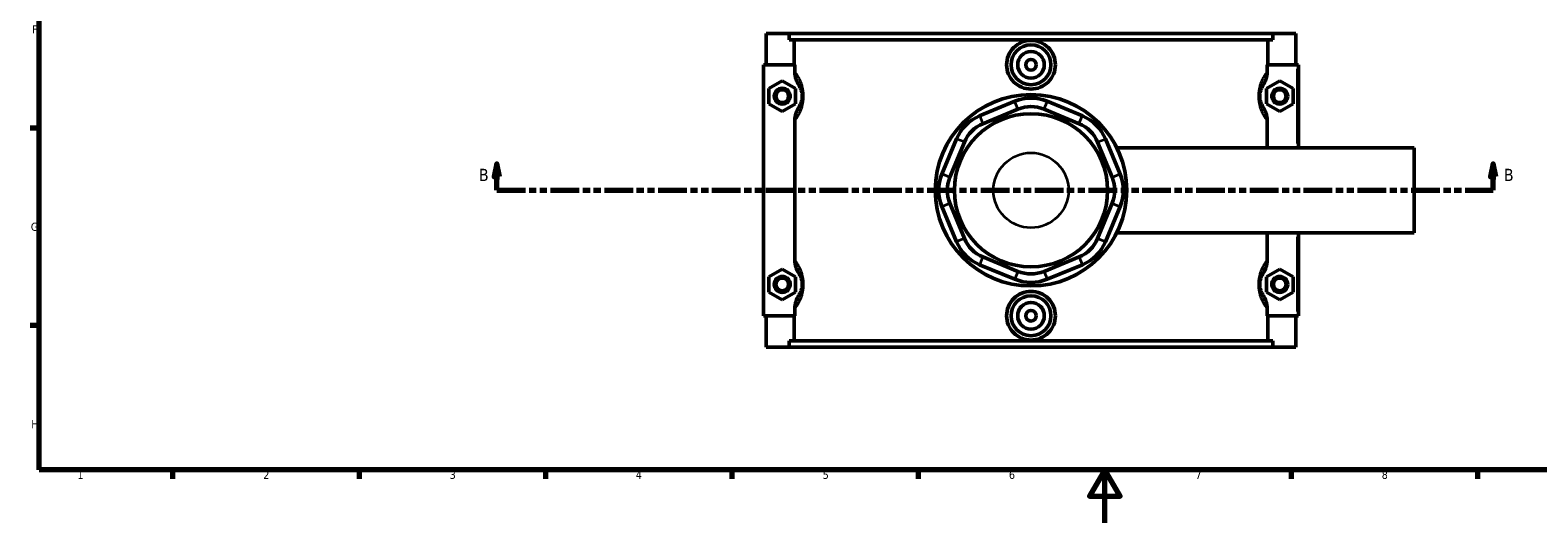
# Model space of a CAD drawing. Header units: millimetres. Extents: x 0 to 898, y -421 to 991.
# Tile 2 of 7: x 17 to 583, y 0 to 185. Entities that reach past the tile are written whole.
import ezdxf

# ---------------------------------------------------------------- set-up
doc = ezdxf.new("R2010")
doc.units = ezdxf.units.MM
doc.linetypes.add('DOUBLE_DASH_CHAIN', pattern=[1.2403, 0.6614, -0.0827, 0.1654, -0.0827, 0.1654, -0.0827])
for name, color, linetype, lineweight in [('Border (ANSI)', 7, 'Continuous', 70), ('Section Line (ANSI)', 7, 'DOUBLE_DASH_CHAIN', 70), ('Visible (ANSI)', 7, 'Continuous', 50), ('Visible Narrow (ANSI)', 7, 'Continuous', 35)]:
    doc.layers.add(name, color=color, linetype=linetype, lineweight=lineweight)
doc.styles.add('Label Text (ANSI)', font='tahoma.ttf')
doc.styles.add('Note Text (ANSI)', font='tahoma.ttf')

# ---------------------------------------------------------------- blocks, each defined once
blk = doc.blocks.new('Borders Default Border')
at = {"layer": 'Border (ANSI)'}
for p, q in [((20, 148.5), (16.55, 148.5)), ((20, 74.25), (16.55, 74.25)), ((70.08, 20), (70.08, 16.55)), ((140.17, 20), (140.17, 16.55)), ((210.25, 20), (210.25, 16.55)), ((280.33, 20), (280.33, 16.55)), ((350.42, 20), (350.42, 16.55)), ((490.58, 20), (490.58, 16.55)), ((560.67, 20), (560.67, 16.55))]:
    blk.add_line(p, q, dxfattribs=at)
at = {"layer": 'Border (ANSI)', "flags": 128}
for points in [[(20, 20), (20, 574), (821, 574), (821, 20), (20, 20)], [(420.5, 0), (420.5, 20), (414.73, 10), (426.27, 10), (420.5, 20)]]:
    blk.add_lwpolyline(points, dxfattribs=at)
at = {"layer": 'Border (ANSI)', "color": 230, "true_color": 0xff0080, "char_height": 3.05, "attachment_point": 7, "style": 'Note Text (ANSI)'}
for s, insert in [('F', (17.29, 184.1)), ('G', (16.81, 109.79)), ('H', (16.97, 35.6)), ('1', (34.35, 16.55)), ('2', (104.2, 16.55)), ('3', (174.26, 16.49)), ('4', (244.23, 16.55)), ('5', (314.48, 16.49)), ('6', (384.49, 16.49)), ('7', (454.6, 16.55)), ('8', (524.63, 16.48))]:
    blk.add_mtext(s, dxfattribs=dict(at, insert=insert))
blk = doc.blocks.new('2dTransSection0')
at = {"layer": 'Section Line (ANSI)', "linetype": 'Continuous'}
for p, q in [((191.96, 135.1), (190.96, 130.1)), ((191.96, 130.1), (191.96, 135.1)), ((192.96, 130.1), (191.96, 135.1)), ((566.55, 135.1), (565.55, 130.1)), ((566.55, 130.1), (566.55, 135.1)), ((567.55, 130.1), (566.55, 135.1)), ((190.96, 130.1), (192.96, 130.1)), ((191.96, 125.1), (191.96, 130.1)), ((191.96, 125.1), (202.58, 125.1)), ((555.94, 125.1), (566.55, 125.1)), ((565.55, 130.1), (567.55, 130.1)), ((566.55, 125.1), (566.55, 130.1))]:
    blk.add_line(p, q, dxfattribs=at)
at = {"layer": 'Section Line (ANSI)', "linetype": 'DOUBLE_DASH_CHAIN', "ltscale": 16.303146}
blk.add_line((191.96, 125.1), (566.55, 125.1), dxfattribs=at)
at = {"layer": 'Section Line (ANSI)', "linetype": 'Continuous', "flags": 128}
for points in [[(192.96, 130.1), (191.96, 135.1), (190.96, 130.1), (192.96, 130.1)], [(567.55, 130.1), (566.55, 135.1), (565.55, 130.1), (567.55, 130.1)]]:
    blk.add_lwpolyline(points, dxfattribs=at)
at = {"layer": 'Section Line (ANSI)'}
for points in [[(192.96, 130.1), (191.96, 135.1), (190.96, 130.1), (192.96, 130.1)], [(567.55, 130.1), (566.55, 135.1), (565.55, 130.1), (567.55, 130.1)]]:
    blk.add_solid(points, dxfattribs=at)
at = {"layer": 'Section Line (ANSI)', "char_height": 4.57, "attachment_point": 7, "style": 'Label Text (ANSI)'}
for insert in [(185.21, 128.6), (570.51, 128.6)]:
    blk.add_mtext('B', dxfattribs=dict(at, insert=insert))

msp = doc.modelspace()

# ---------------------------------------------------------------- linework, layer by layer
at = {"layer": 'Visible (ANSI)'}
for p, q in [((293.281, 184.101), (293.281, 172.301)), ((293.281, 184.101), (301.933, 184.101)), ((301.933, 184.101), (483.63, 184.101)), ((301.933, 181.741), (301.933, 184.101)), ((483.63, 181.741), (301.933, 181.741)), ((303.801, 172.301), (303.801, 181.741)), ((481.761, 172.301), (481.761, 181.741)), ((483.63, 184.101), (492.281, 184.101)), ((483.63, 184.101), (483.63, 181.741)), ((492.281, 184.101), (492.281, 172.301)), ((304.032, 172.301), (292.281, 172.301)), ((292.281, 172.301), (292.281, 77.901)), ((304.032, 172.301), (304.032, 169.617)), ((481.531, 169.617), (481.531, 172.301)), ((481.531, 172.301), (492.781, 172.301)), ((492.781, 172.301), (493.281, 172.301)), ((493.281, 141.101), (493.281, 172.301)), ((294.281, 163.387), (299.281, 166.274)), ((299.281, 166.274), (304.281, 163.387)), ((486.281, 166.274), (481.281, 163.387)), ((491.281, 163.387), (486.281, 166.274)), ((294.281, 157.614), (294.281, 163.387)), ((304.281, 163.387), (304.281, 157.614)), ((481.281, 163.387), (481.281, 157.614)), ((491.281, 157.614), (491.281, 163.387)), ((299.281, 154.727), (294.281, 157.614)), ((304.281, 157.614), (299.281, 154.727)), ((386.658, 158.564), (373.448, 153.093)), ((374.673, 150.136), (387.883, 155.608)), ((397.68, 155.608), (410.89, 150.136)), ((412.114, 153.093), (398.904, 158.564)), ((481.281, 157.614), (486.281, 154.727)), ((486.281, 154.727), (491.281, 157.614)), ((304.032, 151.384), (304.032, 98.817)), ((481.531, 141.101), (481.531, 151.384)), ((364.789, 144.433), (359.317, 131.223)), ((362.274, 129.999), (367.746, 143.209)), ((417.817, 143.209), (423.289, 129.999)), ((426.245, 131.223), (420.773, 144.433)), ((425.03, 141.101), (536.781, 141.101)), ((536.781, 109.101), (536.781, 141.101)), ((367.746, 106.992), (362.274, 120.202)), ((423.289, 120.202), (417.817, 106.992)), ((359.317, 118.978), (364.789, 105.768)), ((420.773, 105.768), (426.245, 118.978)), ((425.03, 109.101), (536.781, 109.101)), ((481.531, 98.817), (481.531, 109.101)), ((493.281, 77.901), (493.281, 109.101)), ((373.448, 97.108), (386.658, 91.637)), ((387.883, 94.593), (374.673, 100.065)), ((410.89, 100.065), (397.68, 94.593)), ((398.904, 91.637), (412.114, 97.108)), ((294.281, 92.587), (299.281, 95.474)), ((294.281, 86.814), (294.281, 92.587)), ((299.281, 95.474), (304.281, 92.587)), ((304.281, 92.587), (304.281, 86.814)), ((486.281, 95.474), (481.281, 92.587)), ((481.281, 92.587), (481.281, 86.814)), ((491.281, 92.587), (486.281, 95.474)), ((491.281, 86.814), (491.281, 92.587)), ((299.281, 83.927), (294.281, 86.814)), ((304.281, 86.814), (299.281, 83.927)), ((481.281, 86.814), (486.281, 83.927)), ((486.281, 83.927), (491.281, 86.814)), ((304.032, 80.584), (304.032, 77.901)), ((481.531, 77.901), (481.531, 80.584)), ((292.281, 77.901), (304.032, 77.901)), ((293.281, 77.901), (293.281, 66.101)), ((303.801, 68.461), (303.801, 77.901)), ((492.781, 77.901), (481.531, 77.901)), ((481.761, 68.461), (481.761, 77.901)), ((492.281, 77.901), (492.281, 66.101)), ((493.281, 77.901), (492.781, 77.901)), ((483.63, 68.461), (301.933, 68.461)), ((301.933, 66.101), (301.933, 68.461)), ((483.63, 68.461), (483.63, 66.101)), ((301.933, 66.101), (293.281, 66.101)), ((301.933, 66.101), (483.63, 66.101)), ((492.281, 66.101), (483.63, 66.101))]:
    msp.add_line(p, q, dxfattribs=at)
for centre, radius in [((392.781, 172.301), 7.5), ((392.781, 172.301), 5), ((392.781, 172.301), 2), ((299.281, 160.501), 3), ((299.281, 160.501), 2.4), ((392.781, 125.101), 36), ((486.281, 160.501), 3), ((486.281, 160.501), 2.4), ((392.781, 125.101), 28.8), ((299.281, 89.701), 3), ((299.281, 89.701), 2.4), ((486.281, 89.701), 3), ((486.281, 89.701), 2.4), ((392.781, 77.901), 7.5), ((392.781, 77.901), 5), ((392.781, 77.901), 2)]:
    msp.add_circle(centre, radius, dxfattribs=at)
for centre, radius, start, end in [((392.781, 143.782), 16, 67.5, 112.5), ((379.571, 138.31), 16, 112.5, 157.5), ((392.781, 143.782), 12.8, 67.5, 112.5), ((405.991, 138.31), 16, 22.5, 67.5), ((379.571, 138.31), 12.8, 112.5, 157.5), ((405.991, 138.31), 12.8, 22.5, 67.5), ((374.099, 125.101), 16, 157.5, 202.5), ((411.463, 125.101), 16, 337.5, 22.5), ((374.099, 125.101), 12.8, 157.5, 202.5), ((411.463, 125.101), 12.8, 337.5, 22.5), ((379.571, 111.891), 16, 202.5, 247.5), ((379.571, 111.891), 12.8, 202.5, 247.5), ((405.991, 111.891), 12.8, 292.5, 337.5), ((405.991, 111.891), 16, 292.5, 337.5), ((392.781, 106.419), 16, 247.5, 292.5), ((392.781, 106.419), 12.8, 247.5, 292.5)]:
    msp.add_arc(centre, radius, start, end, dxfattribs=at)
for points, knots in [([(401.967, 172.301), (401.967, 171.147), (401.734, 169.918), (400.791, 167.66), (400.08, 166.631), (398.446, 165.012), (397.415, 164.312), (395.157, 163.384), (393.931, 163.156), (391.632, 163.156), (390.405, 163.384), (388.147, 164.312), (387.116, 165.012), (385.482, 166.631), (384.772, 167.66), (383.829, 169.918), (383.596, 171.147), (383.596, 173.453), (383.828, 174.681), (384.769, 176.937), (385.478, 177.965), (387.111, 179.585), (388.143, 180.287), (390.402, 181.217), (391.63, 181.445), (393.932, 181.445), (395.16, 181.217), (397.42, 180.287), (398.452, 179.585), (400.084, 177.965), (400.793, 176.937), (401.734, 174.681), (401.967, 173.453), (401.967, 172.301)], [0, 0, 0, 0, 0.3460651, 0.3460651, 0.6921301, 0.6921301, 1.0370423, 1.0370423, 1.3819546, 1.3819546, 1.7268668, 1.7268668, 2.071779, 2.071779, 2.4178441, 2.4178441, 2.7639092, 2.7639092, 3.1095738, 3.1095738, 3.4552384, 3.4552384, 3.8005507, 3.8005507, 4.145863, 4.145863, 4.4911752, 4.4911752, 4.8364875, 4.8364875, 5.1821521, 5.1821521, 5.5278168, 5.5278168, 5.5278168, 5.5278168]), ([(304.032, 169.617), (304.032, 168.7), (304.18, 167.79), (304.722, 166.094), (305.098, 165.313), (305.569, 164.589)], [-0.53435447, -0.53435447, -0.53435447, -0.53435447, -0.25890179, -0.25890179, 0, 0, 0, 0]), ([(305.569, 164.589), (305.678, 164.421), (305.792, 164.231), (306.014, 163.812), (306.121, 163.589), (306.294, 163.166), (306.361, 162.983), (306.495, 162.567), (306.56, 162.329), (306.653, 161.893), (306.686, 161.706), (306.74, 161.313), (306.76, 161.107), (306.778, 160.766), (306.781, 160.633), (306.781, 160.501), (306.781, 160.368), (306.778, 160.235), (306.76, 159.894), (306.74, 159.688), (306.686, 159.295), (306.653, 159.108), (306.56, 158.672), (306.495, 158.435), (306.361, 158.018), (306.294, 157.835), (306.121, 157.412), (306.014, 157.189), (305.792, 156.77), (305.678, 156.58), (305.569, 156.412)], [0.9500248, 0.9500248, 0.9500248, 0.9500248, 1.238697, 1.238697, 1.5008801, 1.5008801, 1.6743661, 1.6743661, 1.8642034, 1.8642034, 1.994492, 1.994492, 2.126307, 2.126307, 2.2085081, 2.2085081, 2.2085081, 2.2907093, 2.2907093, 2.4225242, 2.4225242, 2.5528128, 2.5528128, 2.7426502, 2.7426502, 2.9161362, 2.9161362, 3.1783192, 3.1783192, 3.4669914, 3.4669914, 3.4669914, 3.4669914]), ([(479.994, 156.412), (479.884, 156.58), (479.77, 156.77), (479.548, 157.189), (479.441, 157.412), (479.268, 157.835), (479.201, 158.018), (479.068, 158.435), (479.003, 158.672), (478.909, 159.108), (478.876, 159.295), (478.823, 159.688), (478.803, 159.894), (478.785, 160.235), (478.781, 160.368), (478.781, 160.501), (478.781, 160.633), (478.785, 160.766), (478.803, 161.107), (478.823, 161.313), (478.876, 161.706), (478.909, 161.893), (479.003, 162.329), (479.068, 162.567), (479.201, 162.983), (479.268, 163.166), (479.441, 163.589), (479.548, 163.812), (479.77, 164.231), (479.884, 164.421), (479.994, 164.589)], [0.9496493, 0.9496493, 0.9496493, 0.9496493, 1.2383243, 1.2383243, 1.5005063, 1.5005063, 1.6739911, 1.6739911, 1.8638282, 1.8638282, 1.9941165, 1.9941165, 2.1259314, 2.1259314, 2.2081325, 2.2081325, 2.2081325, 2.2903337, 2.2903337, 2.4221485, 2.4221485, 2.5524369, 2.5524369, 2.742274, 2.742274, 2.9157588, 2.9157588, 3.1779408, 3.1779408, 3.4666158, 3.4666158, 3.4666158, 3.4666158]), ([(479.994, 164.589), (480.468, 165.319), (480.847, 166.108), (481.385, 167.805), (481.531, 168.708), (481.531, 169.617)], [-0.53349738, -0.53349738, -0.53349738, -0.53349738, -0.27276233, -0.27276233, 0, 0, 0, 0]), ([(305.569, 156.412), (305.094, 155.682), (304.716, 154.893), (304.178, 153.196), (304.032, 152.293), (304.032, 151.384)], [-0.53349738, -0.53349738, -0.53349738, -0.53349738, -0.27276233, -0.27276233, 0, 0, 0, 0]), ([(481.531, 151.384), (481.531, 152.301), (481.382, 153.211), (480.84, 154.907), (480.464, 155.688), (479.994, 156.412)], [-0.53435447, -0.53435447, -0.53435447, -0.53435447, -0.25890179, -0.25890179, 0, 0, 0, 0]), ([(304.032, 98.817), (304.032, 97.9), (304.18, 96.99), (304.722, 95.294), (305.098, 94.513), (305.569, 93.789)], [-0.53435447, -0.53435447, -0.53435447, -0.53435447, -0.25890179, -0.25890179, 0, 0, 0, 0]), ([(479.994, 93.789), (480.468, 94.519), (480.847, 95.308), (481.385, 97.005), (481.531, 97.908), (481.531, 98.817)], [-0.53349738, -0.53349738, -0.53349738, -0.53349738, -0.27276233, -0.27276233, 0, 0, 0, 0]), ([(305.569, 93.789), (305.678, 93.621), (305.792, 93.431), (306.014, 93.012), (306.121, 92.789), (306.294, 92.366), (306.361, 92.183), (306.495, 91.767), (306.56, 91.529), (306.653, 91.093), (306.686, 90.906), (306.74, 90.513), (306.76, 90.307), (306.778, 89.966), (306.781, 89.833), (306.781, 89.701), (306.781, 89.568), (306.778, 89.435), (306.76, 89.094), (306.74, 88.888), (306.686, 88.495), (306.653, 88.308), (306.56, 87.872), (306.495, 87.635), (306.361, 87.218), (306.294, 87.035), (306.121, 86.612), (306.014, 86.389), (305.792, 85.97), (305.678, 85.78), (305.569, 85.612)], [0.9500248, 0.9500248, 0.9500248, 0.9500248, 1.2386973, 1.2386973, 1.5008803, 1.5008803, 1.6743661, 1.6743661, 1.8642034, 1.8642034, 1.994492, 1.994492, 2.126307, 2.126307, 2.2085081, 2.2085081, 2.2085081, 2.2907093, 2.2907093, 2.4225242, 2.4225242, 2.5528128, 2.5528128, 2.7426501, 2.7426501, 2.916136, 2.916136, 3.1783189, 3.1783189, 3.4669914, 3.4669914, 3.4669914, 3.4669914]), ([(479.994, 85.612), (479.884, 85.78), (479.77, 85.97), (479.548, 86.389), (479.441, 86.612), (479.268, 87.035), (479.201, 87.218), (479.068, 87.635), (479.003, 87.872), (478.909, 88.308), (478.876, 88.495), (478.823, 88.888), (478.803, 89.094), (478.785, 89.435), (478.781, 89.568), (478.781, 89.701), (478.781, 89.833), (478.785, 89.966), (478.803, 90.307), (478.823, 90.513), (478.876, 90.906), (478.909, 91.093), (479.003, 91.529), (479.068, 91.767), (479.201, 92.183), (479.268, 92.366), (479.441, 92.789), (479.548, 93.012), (479.77, 93.431), (479.884, 93.621), (479.994, 93.789)], [0.9492678, 0.9492678, 0.9492678, 0.9492678, 1.2379452, 1.2379452, 1.5001263, 1.5001263, 1.6736101, 1.6736101, 1.863447, 1.863447, 1.9937351, 1.9937351, 2.1255498, 2.1255498, 2.207751, 2.207751, 2.207751, 2.2899522, 2.2899522, 2.4217669, 2.4217669, 2.552055, 2.552055, 2.7418919, 2.7418919, 2.9153757, 2.9153757, 3.1775568, 3.1775568, 3.4662342, 3.4662342, 3.4662342, 3.4662342]), ([(305.569, 85.612), (305.094, 84.882), (304.716, 84.093), (304.178, 82.396), (304.032, 81.493), (304.032, 80.584)], [-0.53349738, -0.53349738, -0.53349738, -0.53349738, -0.27276233, -0.27276233, 0, 0, 0, 0]), ([(401.967, 77.901), (401.967, 76.748), (401.734, 75.52), (400.793, 73.264), (400.084, 72.236), (398.452, 70.616), (397.42, 69.914), (395.16, 68.984), (393.932, 68.756), (391.63, 68.756), (390.402, 68.984), (388.143, 69.914), (387.111, 70.616), (385.478, 72.236), (384.769, 73.264), (383.828, 75.52), (383.596, 76.748), (383.596, 77.901), (383.596, 79.054), (383.829, 80.283), (384.772, 82.541), (385.482, 83.57), (387.116, 85.189), (388.147, 85.889), (390.405, 86.817), (391.632, 87.045), (393.931, 87.045), (395.157, 86.817), (397.415, 85.889), (398.446, 85.189), (400.08, 83.57), (400.791, 82.541), (401.734, 80.283), (401.967, 79.054), (401.967, 77.901)], [2.7639092, 2.7639092, 2.7639092, 2.7639092, 3.1095738, 3.1095738, 3.4552384, 3.4552384, 3.8005507, 3.8005507, 4.145863, 4.145863, 4.4911752, 4.4911752, 4.8364875, 4.8364875, 5.1821521, 5.1821521, 5.5278168, 5.5278168, 5.5278168, 5.8738818, 5.8738818, 6.2199469, 6.2199469, 6.5648591, 6.5648591, 6.9097713, 6.9097713, 7.2546836, 7.2546836, 7.5995958, 7.5995958, 7.9456609, 7.9456609, 8.2917259, 8.2917259, 8.2917259, 8.2917259]), ([(481.531, 80.584), (481.531, 81.501), (481.382, 82.411), (480.84, 84.107), (480.464, 84.888), (479.994, 85.612)], [-0.53435447, -0.53435447, -0.53435447, -0.53435447, -0.25890179, -0.25890179, 0, 0, 0, 0])]:
    msp.add_open_spline(points, degree=3, knots=knots, dxfattribs=at)
at = {"layer": 'Visible Narrow (ANSI)'}
for p, q in [((492.781, 170.741), (492.781, 142.661)), ((387.822, 155.756), (386.72, 158.416)), ((397.741, 155.756), (398.843, 158.416)), ((373.51, 152.945), (374.612, 150.284)), ((410.951, 150.284), (412.053, 152.945)), ((367.598, 143.27), (364.937, 144.372)), ((417.965, 143.27), (420.625, 144.372)), ((362.126, 130.06), (359.465, 131.162)), ((423.436, 130.06), (426.097, 131.162)), ((362.126, 120.141), (359.465, 119.039)), ((423.436, 120.141), (426.097, 119.039)), ((367.598, 106.931), (364.937, 105.829)), ((417.965, 106.931), (420.625, 105.829)), ((492.781, 107.541), (492.781, 79.461)), ((374.612, 99.917), (373.51, 97.256)), ((410.951, 99.917), (412.053, 97.256)), ((387.822, 94.445), (386.72, 91.785)), ((397.741, 94.445), (398.843, 91.785))]:
    msp.add_line(p, q, dxfattribs=at)
msp.add_circle((392.781, 125.101), 14.11, dxfattribs=at)
for points, knots in [([(304.393, 151.855), (304.395, 151.859), (304.398, 151.862), (304.689, 152.258), (304.994, 152.709), (305.544, 153.656), (305.786, 154.117), (306.178, 154.992), (306.33, 155.37), (306.632, 156.231), (306.779, 156.722), (306.991, 157.622), (307.066, 158.009), (307.187, 158.821), (307.232, 159.247), (307.273, 159.953), (307.281, 160.227), (307.281, 160.501), (307.281, 160.775), (307.273, 161.049), (307.232, 161.754), (307.187, 162.18), (307.066, 162.992), (306.991, 163.379), (306.779, 164.279), (306.632, 164.77), (306.33, 165.631), (306.178, 166.009), (305.786, 166.884), (305.544, 167.345), (304.994, 168.292), (304.689, 168.743), (304.398, 169.139), (304.395, 169.142), (304.393, 169.146)], [-3.5223048, -3.5223048, -3.5223048, -3.5223048, -3.5191572, -3.5191572, -3.1783192, -3.1783192, -2.9161362, -2.9161362, -2.7426502, -2.7426502, -2.5528128, -2.5528128, -2.4225242, -2.4225242, -2.2907093, -2.2907093, -2.2085081, -2.2085081, -2.2085081, -2.126307, -2.126307, -1.994492, -1.994492, -1.8642034, -1.8642034, -1.6743661, -1.6743661, -1.5008801, -1.5008801, -1.238697, -1.238697, -0.8978591, -0.8978591, -0.8947115, -0.8947115, -0.8947115, -0.8947115]), ([(481.17, 169.146), (481.167, 169.142), (481.164, 169.139), (480.874, 168.743), (480.569, 168.292), (480.019, 167.345), (479.776, 166.884), (479.385, 166.009), (479.232, 165.631), (478.93, 164.77), (478.783, 164.279), (478.572, 163.379), (478.496, 162.992), (478.375, 162.18), (478.33, 161.754), (478.289, 161.049), (478.281, 160.775), (478.281, 160.501), (478.281, 160.227), (478.289, 159.953), (478.33, 159.247), (478.375, 158.821), (478.496, 158.009), (478.572, 157.622), (478.783, 156.722), (478.93, 156.231), (479.232, 155.37), (479.385, 154.992), (479.776, 154.117), (480.019, 153.656), (480.569, 152.709), (480.874, 152.258), (481.164, 151.862), (481.167, 151.859), (481.17, 151.855)], [-3.5219292, -3.5219292, -3.5219292, -3.5219292, -3.5187774, -3.5187774, -3.1779408, -3.1779408, -2.9157588, -2.9157588, -2.742274, -2.742274, -2.5524369, -2.5524369, -2.4221485, -2.4221485, -2.2903337, -2.2903337, -2.2081325, -2.2081325, -2.2081325, -2.1259314, -2.1259314, -1.9941165, -1.9941165, -1.8638282, -1.8638282, -1.6739911, -1.6739911, -1.5005063, -1.5005063, -1.2383243, -1.2383243, -0.8974877, -0.8974877, -0.8943359, -0.8943359, -0.8943359, -0.8943359]), ([(304.393, 81.055), (304.395, 81.059), (304.398, 81.062), (304.689, 81.458), (304.994, 81.909), (305.544, 82.856), (305.786, 83.317), (306.178, 84.192), (306.33, 84.57), (306.632, 85.431), (306.779, 85.922), (306.991, 86.822), (307.066, 87.209), (307.187, 88.021), (307.232, 88.447), (307.273, 89.153), (307.281, 89.427), (307.281, 89.701), (307.281, 89.975), (307.273, 90.249), (307.232, 90.954), (307.187, 91.38), (307.066, 92.192), (306.991, 92.579), (306.779, 93.479), (306.632, 93.97), (306.33, 94.831), (306.178, 95.209), (305.786, 96.084), (305.544, 96.545), (304.994, 97.492), (304.689, 97.943), (304.398, 98.339), (304.395, 98.342), (304.393, 98.346)], [-3.5223048, -3.5223048, -3.5223048, -3.5223048, -3.5191568, -3.5191568, -3.1783189, -3.1783189, -2.916136, -2.916136, -2.7426501, -2.7426501, -2.5528128, -2.5528128, -2.4225242, -2.4225242, -2.2907093, -2.2907093, -2.2085081, -2.2085081, -2.2085081, -2.126307, -2.126307, -1.994492, -1.994492, -1.8642034, -1.8642034, -1.6743661, -1.6743661, -1.5008803, -1.5008803, -1.2386973, -1.2386973, -0.8978595, -0.8978595, -0.8947115, -0.8947115, -0.8947115, -0.8947115]), ([(481.17, 98.346), (481.167, 98.342), (481.164, 98.339), (480.874, 97.943), (480.569, 97.492), (480.019, 96.545), (479.776, 96.084), (479.385, 95.209), (479.232, 94.831), (478.93, 93.97), (478.783, 93.479), (478.572, 92.579), (478.496, 92.192), (478.375, 91.38), (478.33, 90.954), (478.289, 90.249), (478.281, 89.975), (478.281, 89.701), (478.281, 89.427), (478.289, 89.153), (478.33, 88.447), (478.375, 88.021), (478.496, 87.209), (478.572, 86.822), (478.783, 85.922), (478.93, 85.431), (479.232, 84.57), (479.385, 84.192), (479.776, 83.317), (480.019, 82.856), (480.569, 81.909), (480.874, 81.458), (481.164, 81.062), (481.167, 81.059), (481.17, 81.055)], [-3.5215476, -3.5215476, -3.5215476, -3.5215476, -3.5183921, -3.5183921, -3.1775568, -3.1775568, -2.9153757, -2.9153757, -2.7418919, -2.7418919, -2.552055, -2.552055, -2.4217669, -2.4217669, -2.2899522, -2.2899522, -2.207751, -2.207751, -2.207751, -2.1255498, -2.1255498, -1.9937351, -1.9937351, -1.863447, -1.863447, -1.6736101, -1.6736101, -1.5001263, -1.5001263, -1.2379452, -1.2379452, -0.8971099, -0.8971099, -0.8939544, -0.8939544, -0.8939544, -0.8939544])]:
    msp.add_open_spline(points, degree=3, knots=knots, dxfattribs=at)

# ---------------------------------------------------------------- block references
msp.add_blockref('Borders Default Border', (0, 0))
at = {"layer": 'Section Line (ANSI)'}
msp.add_blockref('2dTransSection0', (0, 0), dxfattribs=at)

doc.saveas('drawing.dxf')
